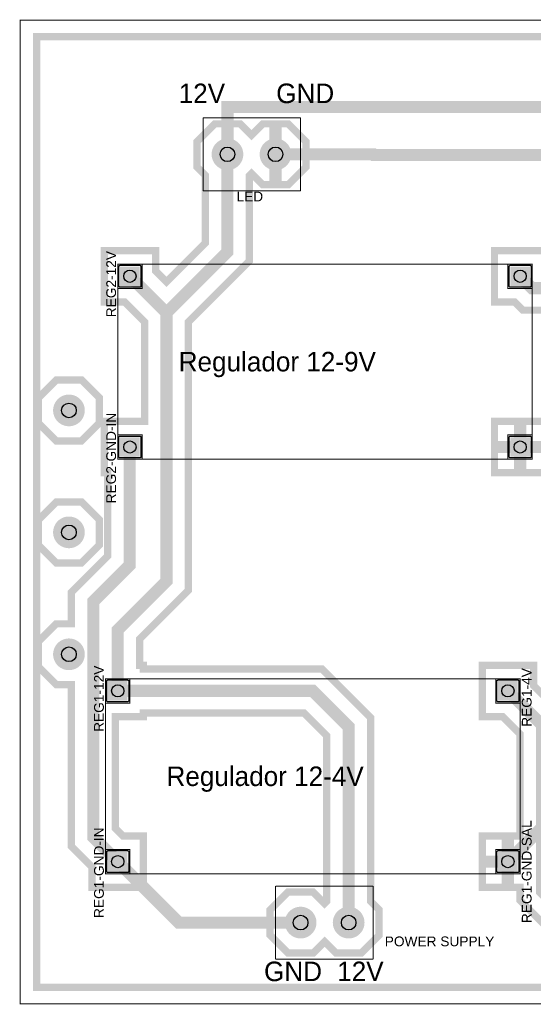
# Model space of a CAD drawing. Header units: inches. Extents: x -3.55 to 2.3, y -1.94 to 2.1.
# Tile 1 of 2: x -3.55 to -1.45, y -1.94 to 2.1. Entities that reach past the tile are written whole.
import ezdxf

# ---------------------------------------------------------------- set-up
doc = ezdxf.new("R2010")
doc.units = ezdxf.units.IN
doc.header["$MEASUREMENT"] = 0
doc.layers.get('0').update_dxf_attribs({"linetype": 'CONTINUOUS'})
for name, color, linetype in [('1', 1, 'CONTINUOUS'), ('2', 2, 'CONTINUOUS'), ('3', 3, 'CONTINUOUS'), ('4', 4, 'CONTINUOUS'), ('5', 5, 'CONTINUOUS'), ('6', 6, 'CONTINUOUS')]:
    doc.layers.add(name, color=color, linetype=linetype)

# ---------------------------------------------------------------- blocks, each defined once
blk = doc.blocks.new('EPAD')
at = {"const_width": 0.5}
blk.add_lwpolyline([(-0.25, 0, 1), (0.25, 0, 1)], format="xyb", close=True, dxfattribs=at)
blk = doc.blocks.new('RPAD')
blk.add_trace([(-0.5, -0.5), (-0.5, 0.5), (0.5, -0.5), (0.5, 0.5)])

msp = doc.modelspace()

# ---------------------------------------------------------------- linework, layer by layer
for centre, radius in [((-2.7, 1.55), 0.03), ((-2.503, 1.55), 0.03), ((-3.1, 1.05), 0.025), ((-1.5, 1.05), 0.025), ((-3.35, 0.5), 0.03), ((-3.1, 0.35), 0.025), ((-1.5, 0.35), 0.025), ((-3.35, 0), 0.03), ((-3.35, -0.5), 0.03), ((-3.15, -0.65), 0.025), ((-1.55, -0.65), 0.025), ((-3.15, -1.35), 0.025), ((-1.55, -1.35), 0.025), ((-2.4, -1.6), 0.03), ((-2.203, -1.6), 0.03)]:
    msp.add_circle(centre, radius)
at = {"layer": '1'}
for points in [[(-3.145, 1.01), (-3.145, 1.09), (-3.144898, 1.091007), (-3.144607, 1.091946), (-3.144146, 1.092795), (-3.143535, 1.093535), (-3.142795, 1.094146), (-3.141946, 1.094607), (-3.141007, 1.094898), (-3.14, 1.095), (-3.06, 1.095), (-3.058993, 1.094898), (-3.058054, 1.094607), (-3.057205, 1.094146), (-3.056465, 1.093535), (-3.055854, 1.092795), (-3.055393, 1.091946), (-3.055102, 1.091007), (-3.055, 1.09), (-3.055, 1.01), (-3.055102, 1.008993), (-3.055393, 1.008054), (-3.055854, 1.007205), (-3.056465, 1.006465), (-3.057205, 1.005854), (-3.058054, 1.005393), (-3.058993, 1.005102), (-3.06, 1.005), (-3.14, 1.005), (-3.141007, 1.005102), (-3.141946, 1.005393), (-3.142795, 1.005854), (-3.143535, 1.006465), (-3.144146, 1.007205), (-3.144607, 1.008054), (-3.144898, 1.008993), (-3.145, 1.01)], [(-1.455, 1.09), (-1.455, 1.01), (-1.455102, 1.008993), (-1.455393, 1.008054), (-1.455854, 1.007205), (-1.456465, 1.006465), (-1.457205, 1.005854), (-1.458054, 1.005393), (-1.458992, 1.005102), (-1.46, 1.005), (-1.54, 1.005), (-1.541008, 1.005102), (-1.541946, 1.005393), (-1.542795, 1.005854), (-1.543535, 1.006465), (-1.544146, 1.007205), (-1.544607, 1.008054), (-1.544898, 1.008993), (-1.545, 1.01), (-1.545, 1.09), (-1.544898, 1.091007), (-1.544607, 1.091946), (-1.544146, 1.092795), (-1.543535, 1.093535), (-1.542795, 1.094146), (-1.541946, 1.094607), (-1.541008, 1.094898), (-1.54, 1.095), (-1.46, 1.095), (-1.458992, 1.094898), (-1.458054, 1.094607), (-1.457205, 1.094146), (-1.456465, 1.093535), (-1.455854, 1.092795), (-1.455393, 1.091946), (-1.455102, 1.091007), (-1.455, 1.09)], [(-3.145, 0.31), (-3.145, 0.39), (-3.144898, 0.391007), (-3.144607, 0.391946), (-3.144146, 0.392795), (-3.143535, 0.393535), (-3.142795, 0.394146), (-3.141946, 0.394607), (-3.141007, 0.394898), (-3.14, 0.395), (-3.06, 0.395), (-3.058993, 0.394898), (-3.058054, 0.394607), (-3.057205, 0.394146), (-3.056465, 0.393535), (-3.055854, 0.392795), (-3.055393, 0.391946), (-3.055102, 0.391007), (-3.055, 0.39), (-3.055, 0.31), (-3.055102, 0.308993), (-3.055393, 0.308054), (-3.055854, 0.307205), (-3.056465, 0.306465), (-3.057205, 0.305854), (-3.058054, 0.305393), (-3.058993, 0.305102), (-3.06, 0.305), (-3.14, 0.305), (-3.141007, 0.305102), (-3.141946, 0.305393), (-3.142795, 0.305854), (-3.143535, 0.306465), (-3.144146, 0.307205), (-3.144607, 0.308054), (-3.144898, 0.308993), (-3.145, 0.31)], [(-1.455, 0.39), (-1.455, 0.31), (-1.455102, 0.308993), (-1.455393, 0.308054), (-1.455854, 0.307205), (-1.456465, 0.306465), (-1.457205, 0.305854), (-1.458054, 0.305393), (-1.458992, 0.305102), (-1.46, 0.305), (-1.54, 0.305), (-1.541008, 0.305102), (-1.541946, 0.305393), (-1.542795, 0.305854), (-1.543535, 0.306465), (-1.544146, 0.307205), (-1.544607, 0.308054), (-1.544898, 0.308993), (-1.545, 0.31), (-1.545, 0.39), (-1.544898, 0.391007), (-1.544607, 0.391946), (-1.544146, 0.392795), (-1.543535, 0.393535), (-1.542795, 0.394146), (-1.541946, 0.394607), (-1.541008, 0.394898), (-1.54, 0.395), (-1.46, 0.395), (-1.458992, 0.394898), (-1.458054, 0.394607), (-1.457205, 0.394146), (-1.456465, 0.393535), (-1.455854, 0.392795), (-1.455393, 0.391946), (-1.455102, 0.391007), (-1.455, 0.39)], [(-3.195, -0.69), (-3.195, -0.61), (-3.194898, -0.608993), (-3.194607, -0.608054), (-3.194146, -0.607205), (-3.193535, -0.606465), (-3.192795, -0.605854), (-3.191946, -0.605393), (-3.191007, -0.605102), (-3.19, -0.605), (-3.11, -0.605), (-3.108993, -0.605102), (-3.108054, -0.605393), (-3.107205, -0.605854), (-3.106465, -0.606465), (-3.105854, -0.607205), (-3.105393, -0.608054), (-3.105102, -0.608993), (-3.105, -0.61), (-3.105, -0.69), (-3.105102, -0.691007), (-3.105393, -0.691946), (-3.105854, -0.692795), (-3.106465, -0.693535), (-3.107205, -0.694146), (-3.108054, -0.694607), (-3.108993, -0.694898), (-3.11, -0.695), (-3.19, -0.695), (-3.191007, -0.694898), (-3.191946, -0.694607), (-3.192795, -0.694146), (-3.193535, -0.693535), (-3.194146, -0.692795), (-3.194607, -0.691946), (-3.194898, -0.691007), (-3.195, -0.69)], [(-1.505, -0.61), (-1.505, -0.69), (-1.505102, -0.691007), (-1.505393, -0.691946), (-1.505854, -0.692795), (-1.506465, -0.693535), (-1.507205, -0.694146), (-1.508054, -0.694607), (-1.508993, -0.694898), (-1.51, -0.695), (-1.59, -0.695), (-1.591007, -0.694898), (-1.591946, -0.694607), (-1.592795, -0.694146), (-1.593535, -0.693535), (-1.594146, -0.692795), (-1.594607, -0.691946), (-1.594898, -0.691007), (-1.595, -0.69), (-1.595, -0.61), (-1.594898, -0.608993), (-1.594607, -0.608054), (-1.594146, -0.607205), (-1.593535, -0.606465), (-1.592795, -0.605854), (-1.591946, -0.605393), (-1.591007, -0.605102), (-1.59, -0.605), (-1.51, -0.605), (-1.508993, -0.605102), (-1.508054, -0.605393), (-1.507205, -0.605854), (-1.506465, -0.606465), (-1.505854, -0.607205), (-1.505393, -0.608054), (-1.505102, -0.608993), (-1.505, -0.61)], [(-3.195, -1.39), (-3.195, -1.31), (-3.194898, -1.308993), (-3.194607, -1.308054), (-3.194146, -1.307205), (-3.193535, -1.306465), (-3.192795, -1.305854), (-3.191946, -1.305393), (-3.191007, -1.305102), (-3.19, -1.305), (-3.11, -1.305), (-3.108993, -1.305102), (-3.108054, -1.305393), (-3.107205, -1.305854), (-3.106465, -1.306465), (-3.105854, -1.307205), (-3.105393, -1.308054), (-3.105102, -1.308993), (-3.105, -1.31), (-3.105, -1.39), (-3.105102, -1.391007), (-3.105393, -1.391946), (-3.105854, -1.392795), (-3.106465, -1.393535), (-3.107205, -1.394146), (-3.108054, -1.394607), (-3.108993, -1.394898), (-3.11, -1.395), (-3.19, -1.395), (-3.191007, -1.394898), (-3.191946, -1.394607), (-3.192795, -1.394146), (-3.193535, -1.393535), (-3.194146, -1.392795), (-3.194607, -1.391946), (-3.194898, -1.391007), (-3.195, -1.39)], [(-1.505, -1.31), (-1.505, -1.39), (-1.505102, -1.391007), (-1.505393, -1.391946), (-1.505854, -1.392795), (-1.506465, -1.393535), (-1.507205, -1.394146), (-1.508054, -1.394607), (-1.508993, -1.394898), (-1.51, -1.395), (-1.59, -1.395), (-1.591007, -1.394898), (-1.591946, -1.394607), (-1.592795, -1.394146), (-1.593535, -1.393535), (-1.594146, -1.392795), (-1.594607, -1.391946), (-1.594898, -1.391007), (-1.595, -1.39), (-1.595, -1.31), (-1.594898, -1.308993), (-1.594607, -1.308054), (-1.594146, -1.307205), (-1.593535, -1.306465), (-1.592795, -1.305854), (-1.591946, -1.305393), (-1.591007, -1.305102), (-1.59, -1.305), (-1.51, -1.305), (-1.508993, -1.305102), (-1.508054, -1.305393), (-1.507205, -1.305854), (-1.506465, -1.306465), (-1.505854, -1.307205), (-1.505393, -1.308054), (-1.505102, -1.308993), (-1.505, -1.31)]]:
    msp.add_lwpolyline(points, close=True, dxfattribs=at)
at = {"layer": '3', "const_width": 0.004}
for points in [[(-2.8, 1.4), (-2.8, 1.7)], [(-2.8, 1.7), (-2.4, 1.7)], [(-2.8, 1.4), (-2.8, 1.7)], [(-2.8, 1.7), (-2.4, 1.7)], [(-2.4, 1.7), (-2.4, 1.4)], [(-2.4, 1.7), (-2.4, 1.4)], [(-2.8, 1.4), (-2.4, 1.4)], [(-2.8, 1.4), (-2.4, 1.4)], [(-3.15, 0.3), (-1.45, 0.3), (-1.45, 1.1), (-3.15, 1.1), (-3.15, 0.3)], [(-3.15, 1), (-3.05, 1), (-3.05, 1.1), (-3.15, 1.1), (-3.15, 1)], [(-3.15, 0.3), (-1.45, 0.3), (-1.45, 1.1), (-3.15, 1.1), (-3.15, 0.3)], [(-3.15, 1), (-3.05, 1), (-3.05, 1.1), (-3.15, 1.1), (-3.15, 1)], [(-1.55, 1), (-1.45, 1), (-1.45, 1.1), (-1.55, 1.1), (-1.55, 1)], [(-1.55, 1), (-1.45, 1), (-1.45, 1.1), (-1.55, 1.1), (-1.55, 1)], [(-3.15, 0.3), (-3.05, 0.3), (-3.05, 0.4), (-3.15, 0.4), (-3.15, 0.3)], [(-3.15, 0.3), (-3.05, 0.3), (-3.05, 0.4), (-3.15, 0.4), (-3.15, 0.3)], [(-1.55, 0.3), (-1.45, 0.3), (-1.45, 0.4), (-1.55, 0.4), (-1.55, 0.3)], [(-1.55, 0.3), (-1.45, 0.3), (-1.45, 0.4), (-1.55, 0.4), (-1.55, 0.3)], [(-3.2, -1.4), (-1.5, -1.4), (-1.5, -0.6), (-3.2, -0.6), (-3.2, -1.4)], [(-3.2, -0.7), (-3.1, -0.7), (-3.1, -0.6), (-3.2, -0.6), (-3.2, -0.7)], [(-3.2, -1.4), (-1.5, -1.4), (-1.5, -0.6), (-3.2, -0.6), (-3.2, -1.4)], [(-3.2, -0.7), (-3.1, -0.7), (-3.1, -0.6), (-3.2, -0.6), (-3.2, -0.7)], [(-1.6, -0.7), (-1.5, -0.7), (-1.5, -0.6), (-1.6, -0.6), (-1.6, -0.7)], [(-1.6, -0.7), (-1.5, -0.7), (-1.5, -0.6), (-1.6, -0.6), (-1.6, -0.7)], [(-3.2, -1.4), (-3.1, -1.4), (-3.1, -1.3), (-3.2, -1.3), (-3.2, -1.4)], [(-3.2, -1.4), (-3.1, -1.4), (-3.1, -1.3), (-3.2, -1.3), (-3.2, -1.4)], [(-1.6, -1.4), (-1.5, -1.4), (-1.5, -1.3), (-1.6, -1.3), (-1.6, -1.4)], [(-1.6, -1.4), (-1.5, -1.4), (-1.5, -1.3), (-1.6, -1.3), (-1.6, -1.4)], [(-2.503, -1.75), (-2.503, -1.45)], [(-2.103, -1.45), (-2.503, -1.45)], [(-2.503, -1.75), (-2.503, -1.45)], [(-2.103, -1.45), (-2.503, -1.45)], [(-2.103, -1.45), (-2.103, -1.75)], [(-2.103, -1.45), (-2.103, -1.75)], [(-2.103, -1.75), (-2.503, -1.75)], [(-2.103, -1.75), (-2.503, -1.75)]]:
    msp.add_lwpolyline(points, dxfattribs=at)
at = {"layer": '4', "const_width": 0.004}
msp.add_lwpolyline([(-3.55, -1.933), (2.3, -1.933), (2.3, 2.1), (-3.55, 2.1), (-3.55, -1.933)], dxfattribs=at)
msp.add_lwpolyline([(-3.55, -1.933), (2.3, -1.933), (2.3, 2.1), (-3.55, 2.1), (-3.55, -1.933)], dxfattribs=at)
at = {"layer": '5', "const_width": 0.05}
for points in [[(-0.85, 1.744), (-2.69948, 1.744), (-2.69948, 1.55052), (-2.7, 1.55)], [(-0.85, 1.547), (-2.1, 1.547), (-2.103, 1.55), (-2.503, 1.55)], [(-0.4, 0.5), (-0.55, 0.35), (-1.5, 0.35)], [(-1.25, -1.15), (-1.35, -1.15), (-1.55, -1.35)], [(-3.15, -1.35), (-2.9, -1.6), (-2.4, -1.6)]]:
    msp.add_lwpolyline(points, dxfattribs=at)
at = {"layer": '6'}
for points, const_width in [([(2.233, -1.866), (-3.483, -1.866), (-3.483, 2.033), (-1.107949, 2.033), (-1.159252, 1.981698), (-1.159252, 1.878145), (-1.086028, 1.804922), (-0.982476, 1.804922), (-0.909252, 1.878145), (-0.909252, 1.981698), (-0.960555, 2.033), (0.663704, 2.033), (0.612402, 1.981698), (0.612402, 1.878145), (0.685625, 1.804922), (0.789178, 1.804922), (0.862401, 1.878145), (0.862401, 1.981698), (0.811099, 2.033), (2.233, 2.033), (2.233, -1.866)], 0.03), ([(-2.378, 1.601776), (-2.378, 1.498224), (-2.451224, 1.425), (-2.554776, 1.425), (-2.6015, 1.471724), (-2.610309, 1.462915), (-2.610309, 1.112413), (-2.86, 0.862722), (-2.86, -0.237278), (-3.06, -0.437278), (-3.06, -0.545), (-3.045, -0.545), (-3.045, -0.56), (-2.312722, -0.56), (-2.113, -0.759722), (-2.113, -1.513224), (-2.078, -1.548224), (-2.078, -1.651776), (-2.151224, -1.725), (-2.254776, -1.725), (-2.3015, -1.678276), (-2.348224, -1.725), (-2.451776, -1.725), (-2.525, -1.651776), (-2.525, -1.548224), (-2.451776, -1.475), (-2.348224, -1.475), (-2.3015, -1.521724), (-2.293, -1.513224), (-2.293, -0.834278), (-2.387278, -0.74), (-3.045, -0.74), (-3.045, -0.755), (-3.16, -0.755), (-3.16, -1.212722), (-3.127722, -1.245), (-3.045, -1.245), (-3.045, -1.455), (-3.255, -1.455), (-3.255, -1.372278), (-3.34, -1.287278), (-3.34, -0.625), (-3.401776, -0.625), (-3.475, -0.551776), (-3.475, -0.448224), (-3.401776, -0.375), (-3.34, -0.375), (-3.34, -0.246056), (-3.190837, -0.096893), (-3.190837, 0.245), (-3.205, 0.245), (-3.205, 0.455), (-3.04, 0.455), (-3.04, 0.862722), (-3.122278, 0.945), (-3.205, 0.945), (-3.205, 1.155), (-2.995, 1.155), (-2.995, 1.072278), (-2.95, 1.027278), (-2.790308, 1.18697), (-2.790308, 1.463532), (-2.825, 1.498224), (-2.825, 1.601776), (-2.751776, 1.675), (-2.648224, 1.675), (-2.6015, 1.628276), (-2.554776, 1.675), (-2.451224, 1.675), (-2.378, 1.601776)], 0.03), ([(-2.503, 1.66), (-2.503, 1.55)], 0.05), ([(-2.95, 0.9), (-2.700309, 1.149691), (-2.700309, 1.550309), (-2.7, 1.55)], 0.05), ([(-2.393, 1.55), (-2.503, 1.55)], 0.05), ([(-2.503, 1.44), (-2.503, 1.55)], 0.05), ([(-0.99, 0.911042), (-1.48832, 0.911042), (-1.522278, 0.945), (-1.605, 0.945), (-1.605, 1.155), (-1.395, 1.155)], 0.03), ([(-2.95, 0.9), (-3.1, 1.05)], 0.05), ([(-0.9, 1), (-0.901041, 1.001041), (-1.451041, 1.001041), (-1.5, 1.05)], 0.05), ([(-3.15, -0.65), (-3.15, -0.4), (-2.95, -0.2), (-2.95, 0.9)], 0.05), ([(-3.475, 0.448224), (-3.475, 0.551776), (-3.401776, 0.625), (-3.298224, 0.625), (-3.225, 0.551776), (-3.225, 0.448224), (-3.298224, 0.375), (-3.401776, 0.375), (-3.475, 0.448224)], 0.03), ([(-1.395, 0.455), (-1.395, 0.245), (-1.605, 0.245), (-1.605, 0.455), (-1.395, 0.455)], 0.03), ([(-1.5, 0.44), (-1.5, 0.35)], 0.05), ([(-3.15, -1.35), (-3.25, -1.25), (-3.25, -0.283334), (-3.100837, -0.134171), (-3.100837, 0.349163), (-3.1, 0.35)], 0.05), ([(-1.59, 0.35), (-1.5, 0.35)], 0.05), ([(-1.5, 0.26), (-1.5, 0.35)], 0.05), ([(-1.41, 0.35), (-1.5, 0.35)], 0.05), ([(-3.475, -0.051776), (-3.475, 0.051776), (-3.401776, 0.125), (-3.298224, 0.125), (-3.225, 0.051776), (-3.225, -0.051776), (-3.298224, -0.125), (-3.401776, -0.125), (-3.475, -0.051776)], 0.03), ([(-1.369337, -1.64), (-1.500042, -1.509294), (-1.500042, -1.455), (-1.655, -1.455), (-1.655, -1.245), (-1.500042, -1.245), (-1.500042, -0.827236), (-1.572278, -0.755), (-1.655, -0.755), (-1.655, -0.545), (-1.445, -0.545), (-1.445, -0.627722), (-1.320042, -0.75268)], 0.03), ([(-3.15, -0.65), (-2.35, -0.65), (-2.203, -0.797), (-2.203, -1.6)], 0.05), ([(-1.55, -0.65), (-1.410042, -0.789958), (-1.410042, -1.472016), (-1.407984, -1.474074), (-1.407984, -1.474074), (-1.332058, -1.55), (-1.25, -1.55)], 0.05), ([(-1.55, -1.26), (-1.55, -1.35)], 0.05), ([(-1.64, -1.35), (-1.55, -1.35)], 0.05), ([(-1.55, -1.44), (-1.55, -1.35)], 0.05)]:
    msp.add_lwpolyline(points, dxfattribs=dict(at, const_width=const_width))

# ---------------------------------------------------------------- block references
at = {"xscale": 0.12, "yscale": 0.12}
for p in [(-2.7, 1.55), (-2.503, 1.55), (-3.35, 0.5), (-3.35, 0), (-3.35, -0.5), (-2.4, -1.6), (-2.203, -1.6)]:
    msp.add_blockref('EPAD', p, dxfattribs=at)
at = {"xscale": 0.08, "yscale": 0.08}
for p, rotation in [((-3.1, 1.05), 90), ((-1.5, 1.05), -90), ((-3.1, 0.35), 90), ((-1.5, 0.35), -90), ((-3.15, -0.65), 90), ((-1.55, -0.65), -90), ((-3.15, -1.35), 90), ((-1.55, -1.35), -90)]:
    msp.add_blockref('RPAD', p, dxfattribs=dict(at, rotation=rotation))
at = {"layer": '1', "xscale": 0.13, "yscale": 0.13}
for p in [(-2.7, 1.55), (-2.503, 1.55), (-3.35, 0.5), (-3.35, 0), (-3.35, -0.5), (-2.4, -1.6), (-2.203, -1.6)]:
    msp.add_blockref('EPAD', p, dxfattribs=at)

# ---------------------------------------------------------------- texts
at = {"layer": '2'}
for s, p in [('12V', (-2.9, 1.76)), ('12V', (-2.9, 1.76)), ('GND', (-2.5, 1.76)), ('GND', (-2.5, 1.76)), ('Regulador 12-9V', (-2.9, 0.66)), ('Regulador 12-9V', (-2.9, 0.66)), ('Regulador 12-4V', (-2.95, -1.04)), ('Regulador 12-4V', (-2.95, -1.04)), ('GND', (-2.55, -1.84)), ('GND', (-2.55, -1.84)), ('12V', (-2.25, -1.84)), ('12V', (-2.25, -1.84))]:
    msp.add_text(s, height=0.08, dxfattribs=at).set_placement(p)
at = {"layer": '2', "width": 1.05}
for s, p in [('LED', (-2.663, 1.357)), ('LED', (-2.663, 1.357)), ('POWER SUPPLY', (-2.055, -1.697)), ('POWER SUPPLY', (-2.055, -1.697))]:
    msp.add_text(s, height=0.04, dxfattribs=at).set_placement(p)
for s, p in [('REG2-12V', (-3.157, 0.882)), ('REG2-12V', (-3.157, 0.882)), ('REG2-GND-IN', (-3.157, 0.119)), ('REG2-GND-IN', (-3.157, 0.119)), ('REG1-12V', (-3.207, -0.818)), ('REG1-12V', (-3.207, -0.818)), ('REG1-4V', (-1.453, -0.797)), ('REG1-4V', (-1.453, -0.797)), ('REG1-GND-SAL', (-1.453, -1.602)), ('REG1-GND-SAL', (-1.453, -1.602)), ('REG1-GND-IN', (-3.207, -1.581)), ('REG1-GND-IN', (-3.207, -1.581))]:
    msp.add_text(s, height=0.04, rotation=90, dxfattribs=at).set_placement(p)

doc.saveas('drawing.dxf')
